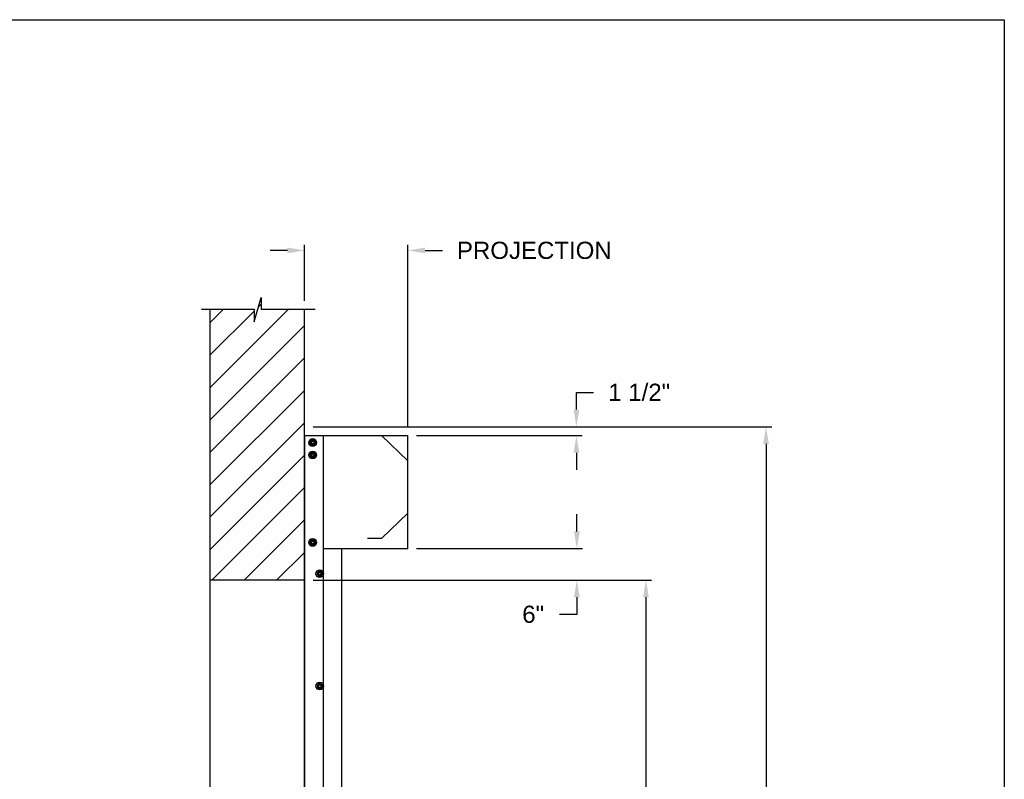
# Model space of a CAD drawing. Header units: inches. Extents: x 170 to 312, y 215 to 248.
# Tile 186 of 256: x 257.68 to 263.05, y 243.04 to 247.18. Entities that reach past the tile are written whole.
import ezdxf

# ---------------------------------------------------------------- set-up
doc = ezdxf.new("R2010")
doc.units = ezdxf.units.IN
doc.header["$LTSCALE"] = 0.25
doc.header["$MEASUREMENT"] = 0
doc.layers.add('ANNOTATIONS', color=1, linetype='Continuous')
doc.layers.add('MOTOR RH', color=7, linetype='Continuous')
doc.styles.add('ARIAL', font='arial.ttf', dxfattribs={"height": 0.09375})
doc.dimstyles.new('STANDARD$0', dxfattribs={"dimtxt": 0.09375, "dimasz": 0.09375, "dimexe": 0.03125, "dimexo": 0.046875, "dimgap": 0.09, "dimtad": 0, "dimtih": 1, "dimtoh": 1, "dimdec": 4, "dimzin": 0, "dimdsep": 46, "dimtxsty": 'ARIAL', "dimcen": 0.09, "dimadec": 0, "dimazin": 0, "dimtfac": 1, "dimtdec": 4, "dimtofl": 0, "dimtmove": 0, "dimatfit": 1, "dimfxl": 1, "dimtolj": 1, "dimtzin": 0, "dimarcsym": 0})

# ---------------------------------------------------------------- blocks, each defined once
blk = doc.blocks.new('*D52')
at = {"layer": 'ANNOTATIONS', "color": 0, "lineweight": -2, "transparency": 16777216}
for p, q in [((259.1389, 245.923), (259.0452, 245.923)), ((259.2327, 245.6487), (259.2327, 245.9542)), ((259.7966, 244.9603), (259.7966, 245.9542)), ((259.8903, 245.923), (259.9841, 245.923))]:
    blk.add_line(p, q, dxfattribs=at)
at = {"layer": 'ANNOTATIONS', "color": 0, "transparency": 16777216}
for points in [[(259.1389, 245.9386), (259.1389, 245.9074), (259.2327, 245.923)], [(259.8903, 245.9386), (259.8903, 245.9074), (259.7966, 245.923)]]:
    blk.add_solid(points, dxfattribs=at)
at = {"layer": 'defpoints', "color": 0, "transparency": 16777216}
for p in [(259.7966, 245.923), (259.2327, 245.6018), (259.7966, 244.9134)]:
    blk.add_point(p, dxfattribs=at)
at = {"layer": 'ANNOTATIONS', "color": 0, "transparency": 16777216, "insert": (260.4857, 245.923), "char_height": 0.09375, "attachment_point": 5, "style": 'ARIAL'}
blk.add_mtext('\\A1;PROJECTION ', dxfattribs=at)
blk = doc.blocks.new('*D53')
at = {"layer": 'ANNOTATIONS', "color": 0, "lineweight": -2, "transparency": 16777216}
for p, q in [((259.2796, 244.125), (261.1255, 244.125)), ((261.0943, 244.0313), (261.0943, 242.3317)), ((261.0943, 240.1972), (261.0943, 241.8968)), ((260.3638, 240.1034), (261.1255, 240.1034))]:
    blk.add_line(p, q, dxfattribs=at)
at = {"layer": 'ANNOTATIONS', "color": 0, "transparency": 16777216}
for points in [[(261.0787, 244.0313), (261.1099, 244.0313), (261.0943, 244.125)], [(261.0787, 240.1972), (261.1099, 240.1972), (261.0943, 240.1034)]]:
    blk.add_solid(points, dxfattribs=at)
at = {"layer": 'defpoints', "color": 0, "transparency": 16777216}
for p in [(259.2327, 244.125), (260.3169, 240.1034), (261.0943, 240.1034)]:
    blk.add_point(p, dxfattribs=at)
at = {"layer": 'ANNOTATIONS', "color": 0, "transparency": 16777216, "insert": (261.0943, 242.1142), "char_height": 0.09375, "attachment_point": 5, "style": 'ARIAL'}
blk.add_mtext('\\A1;OPENING\\PHEIGHT', dxfattribs=at)
blk = doc.blocks.new('*D54')
at = {"layer": 'ANNOTATIONS', "color": 0, "lineweight": -2, "transparency": 16777216}
for p, q in [((259.2796, 244.961), (261.7805, 244.961)), ((261.7493, 244.8673), (261.7493, 242.7497)), ((261.7493, 240.1972), (261.7493, 242.3148)), ((261.2841, 240.1034), (261.7805, 240.1034))]:
    blk.add_line(p, q, dxfattribs=at)
at = {"layer": 'ANNOTATIONS', "color": 0, "transparency": 16777216}
for points in [[(261.7337, 244.8673), (261.7649, 244.8673), (261.7493, 244.961)], [(261.7337, 240.1972), (261.7649, 240.1972), (261.7493, 240.1034)]]:
    blk.add_solid(points, dxfattribs=at)
at = {"layer": 'defpoints', "color": 0, "transparency": 16777216}
for p in [(259.2327, 244.961), (261.2372, 240.1034), (261.7493, 240.1034)]:
    blk.add_point(p, dxfattribs=at)
at = {"layer": 'ANNOTATIONS', "color": 0, "transparency": 16777216, "insert": (261.7493, 242.5322), "char_height": 0.09375, "attachment_point": 5, "style": 'ARIAL'}
blk.add_mtext('\\A1;TOTAL\\PHEIGHT', dxfattribs=at)
blk = doc.blocks.new('*D55')
at = {"layer": 'ANNOTATIONS', "color": 0, "lineweight": -2, "transparency": 16777216}
for p, q in [((260.7174, 244.3897), (260.7174, 244.4835)), ((259.8435, 244.296), (260.7486, 244.296)), ((259.8435, 244.125), (260.7486, 244.125)), ((260.7174, 244.0313), (260.7174, 243.9375)), ((260.7174, 243.9375), (260.6236, 243.9375))]:
    blk.add_line(p, q, dxfattribs=at)
at = {"layer": 'ANNOTATIONS', "color": 0, "transparency": 16777216}
for points in [[(260.7018, 244.3897), (260.733, 244.3897), (260.7174, 244.296)], [(260.7018, 244.0313), (260.733, 244.0313), (260.7174, 244.125)]]:
    blk.add_solid(points, dxfattribs=at)
at = {"layer": 'defpoints', "color": 0, "transparency": 16777216}
for p in [(259.7966, 244.296), (259.7966, 244.125), (260.7174, 244.125)]:
    blk.add_point(p, dxfattribs=at)
at = {"layer": 'ANNOTATIONS', "color": 0, "transparency": 16777216, "insert": (260.4795, 243.9375), "char_height": 0.09375, "attachment_point": 5, "style": 'ARIAL'}
blk.add_mtext('\\A1;6"', dxfattribs=at)
blk = doc.blocks.new('*D56')
at = {"layer": 'ANNOTATIONS', "color": 0, "lineweight": -2, "transparency": 16777216}
for p, q in [((260.7152, 245.0548), (260.7152, 245.1485)), ((260.7152, 245.1485), (260.809, 245.1485)), ((259.8435, 244.961), (260.7465, 244.961)), ((259.8435, 244.9134), (260.7465, 244.9134)), ((260.7152, 244.8196), (260.7152, 244.7259))]:
    blk.add_line(p, q, dxfattribs=at)
at = {"layer": 'ANNOTATIONS', "color": 0, "transparency": 16777216}
for points in [[(260.6996, 245.0548), (260.7309, 245.0548), (260.7152, 244.961)], [(260.6996, 244.8196), (260.7309, 244.8196), (260.7152, 244.9134)]]:
    blk.add_solid(points, dxfattribs=at)
at = {"layer": 'defpoints', "color": 0, "transparency": 16777216}
for p in [(259.7966, 244.961), (260.7152, 244.961), (259.7966, 244.9134)]:
    blk.add_point(p, dxfattribs=at)
at = {"layer": 'ANNOTATIONS', "color": 0, "transparency": 16777216, "insert": (261.0577, 245.1485), "char_height": 0.09375, "attachment_point": 5, "style": 'ARIAL'}
blk.add_mtext('\\A1;1 1/2"', dxfattribs=at)

msp = doc.modelspace()

# ---------------------------------------------------------------- hatches: boundary and pattern name
at = {"layer": 'MOTOR RH'}
h = msp.add_hatch(dxfattribs=at)
h.set_pattern_fill('ANSI31', color=256, style=0)
h.set_pattern_definition([(45, (73.8298, -12.36819), (-0.08838835, 0.08838835), [])])
h.paths.add_polyline_path([(259.2327, 244.86719), (259.2327, 245.60178), (258.9962, 245.60178), (258.9962, 245.66644), (258.95779, 245.53308), (258.95779, 245.60178), (258.71707, 245.60178), (258.71707, 245.05148)])
h.paths.add_polyline_path([(258.71707, 244.12505), (259.2327, 244.12505), (259.2327, 244.86719), (258.71707, 245.05148)])

# ---------------------------------------------------------------- linework, layer by layer
at = {"layer": 'defpoints'}
msp.add_lwpolyline([(263.04861, 234.44685), (243.57874, 234.44685), (243.57874, 247.18196), (263.04861, 247.18196)], close=True, dxfattribs=at)
at = {"layer": 'MOTOR RH'}
for p, q in [((258.95779, 245.53308), (258.9962, 245.66644)), ((258.9962, 245.66644), (258.9962, 245.60178)), ((258.67069, 245.60178), (258.95779, 245.60178)), ((258.71707, 245.60178), (258.71707, 240.10342)), ((258.95779, 245.60178), (258.95779, 245.53308)), ((258.9962, 245.60178), (259.2914, 245.60178)), ((259.2327, 240.10342), (259.2327, 245.60178)), ((259.23452, 240.1061), (259.23452, 244.91339)), ((259.23452, 244.91339), (259.79658, 244.91339)), ((259.33672, 240.1061), (259.33672, 244.91339)), ((259.6521, 244.91339), (259.79658, 244.7758)), ((259.79658, 244.29598), (259.79658, 244.91339)), ((259.28113, 244.88749), (259.28167, 244.88915)), ((259.2829, 244.88647), (259.28381, 244.88826)), ((259.28988, 244.88244), (259.28988, 244.88244)), ((259.28988, 244.86769), (259.28988, 244.86769)), ((259.28113, 244.81936), (259.28167, 244.82102)), ((259.2829, 244.81834), (259.28381, 244.82013)), ((259.28988, 244.81431), (259.28988, 244.81431)), ((259.28988, 244.79956), (259.28988, 244.79956)), ((259.6521, 244.35196), (259.79658, 244.48955)), ((259.28113, 244.34247), (259.28167, 244.34412)), ((259.2829, 244.34144), (259.28381, 244.34323)), ((259.28988, 244.33742), (259.28988, 244.33742)), ((259.28988, 244.32267), (259.28988, 244.32267)), ((259.6521, 244.35196), (259.57581, 244.35196)), ((259.23452, 244.29768), (259.2327, 244.29768)), ((259.79658, 244.29598), (259.33672, 244.29598)), ((259.43678, 240.1061), (259.43678, 244.29598)), ((258.71707, 244.12505), (259.2327, 244.12505))]:
    msp.add_line(p, q, dxfattribs=at)
for centre, radius in [((259.2771, 244.87507), 0.02129), ((259.2771, 244.87507), 0.01277), ((259.2771, 244.87507), 0.00852), ((259.2771, 244.87507), 0.00719), ((259.2771, 244.80694), 0.02129), ((259.2771, 244.80694), 0.01277), ((259.2771, 244.80694), 0.00852), ((259.2771, 244.80694), 0.00719), ((259.2771, 244.33004), 0.02129), ((259.2771, 244.33004), 0.01277), ((259.2771, 244.33004), 0.00852), ((259.2771, 244.33004), 0.00719), ((259.31543, 244.15972), 0.02129), ((259.31543, 244.15972), 0.01277), ((259.31543, 244.15972), 0.00852), ((259.31543, 244.15972), 0.0075), ((259.31543, 243.54657), 0.02129), ((259.31543, 243.54657), 0.01277), ((259.31543, 243.54657), 0.00852), ((259.31543, 243.54657), 0.0075)]:
    msp.add_circle(centre, radius, dxfattribs=at)
for centre in [(259.2771, 244.87507), (259.2771, 244.80694), (259.2771, 244.33004)]:
    msp.add_arc(centre, 0.0148, 72.05172, 63.05172, dxfattribs=at)
for points, knots in [([(259.27072, 244.88613), (259.26982, 244.88561), (259.268, 244.88456), (259.26589, 244.88334), (259.26468, 244.88264), (259.26433, 244.88244)], [0, 0, 0, 0, 0.40629, 0.8272757, 1, 1, 1, 1]), ([(259.26433, 244.87507), (259.26433, 244.87524), (259.26433, 244.87634), (259.26433, 244.8784), (259.26433, 244.88068), (259.26433, 244.88201), (259.26433, 244.88244)], [0, 0, 0, 0, 0.0665461, 0.4352796, 0.8145291, 1, 1, 1, 1]), ([(259.26433, 244.86769), (259.26433, 244.86832), (259.26433, 244.86979), (259.26433, 244.87225), (259.26433, 244.87412), (259.26433, 244.87507)], [0, 0, 0, 0, 0.2654559, 0.628086, 1, 1, 1, 1]), ([(259.26433, 244.86769), (259.26532, 244.86712), (259.26735, 244.86595), (259.26955, 244.86467), (259.27069, 244.86402), (259.27072, 244.864)], [0, 0, 0, 0, 0.4843319, 0.9863404, 1, 1, 1, 1]), ([(259.2771, 244.88982), (259.27611, 244.88924), (259.27409, 244.88808), (259.27188, 244.8868), (259.27075, 244.88615), (259.27072, 244.88613)], [0, 0, 0, 0, 0.4843217, 0.9863197, 1, 1, 1, 1]), ([(259.27072, 244.864), (259.27161, 244.86349), (259.27343, 244.86244), (259.27555, 244.86121), (259.27675, 244.86052), (259.2771, 244.86032)], [0, 0, 0, 0, 0.4063025, 0.8272788, 1, 1, 1, 1]), ([(259.28349, 244.88613), (259.2826, 244.88664), (259.28078, 244.8877), (259.27866, 244.88892), (259.27746, 244.88961), (259.2771, 244.88982)], [0, 0, 0, 0, 0.4063022, 0.8272792, 1, 1, 1, 1]), ([(259.28349, 244.88613), (259.2826, 244.88664), (259.28078, 244.8877), (259.27866, 244.88892), (259.27746, 244.88961), (259.2771, 244.88982)], [0, 0, 0, 0, 0.4062953, 0.8272806, 1, 1, 1, 1]), ([(259.2771, 244.86032), (259.2781, 244.86089), (259.28012, 244.86206), (259.28233, 244.86333), (259.28346, 244.86399), (259.28349, 244.864)], [0, 0, 0, 0, 0.4843419, 0.9863197, 1, 1, 1, 1]), ([(259.2771, 244.86032), (259.2781, 244.86089), (259.28012, 244.86206), (259.28233, 244.86333), (259.28346, 244.86399), (259.28349, 244.864)], [0, 0, 0, 0, 0.4843494, 0.9863201, 1, 1, 1, 1]), ([(259.28988, 244.88244), (259.28889, 244.88301), (259.28686, 244.88418), (259.28466, 244.88546), (259.28352, 244.88611), (259.28349, 244.88613)], [0, 0, 0, 0, 0.4843315, 0.9863404, 1, 1, 1, 1]), ([(259.28988, 244.88244), (259.28889, 244.88301), (259.28686, 244.88418), (259.28466, 244.88546), (259.28352, 244.88611), (259.28349, 244.88613)], [0, 0, 0, 0, 0.4843392, 0.9863408, 1, 1, 1, 1]), ([(259.28349, 244.864), (259.28439, 244.86452), (259.28621, 244.86557), (259.28832, 244.86679), (259.28953, 244.86749), (259.28988, 244.86769)], [0, 0, 0, 0, 0.4062902, 0.8272757, 1, 1, 1, 1]), ([(259.28349, 244.864), (259.28439, 244.86452), (259.28621, 244.86557), (259.28832, 244.86679), (259.28953, 244.86749), (259.28988, 244.86769)], [0, 0, 0, 0, 0.4062829, 0.8272765, 1, 1, 1, 1]), ([(259.28988, 244.87507), (259.28988, 244.87524), (259.28988, 244.87634), (259.28988, 244.8784), (259.28988, 244.88068), (259.28988, 244.88201), (259.28988, 244.88244)], [0, 0, 0, 0, 0.066545, 0.4352822, 0.8145299, 1, 1, 1, 1]), ([(259.28988, 244.86769), (259.28988, 244.86832), (259.28988, 244.86979), (259.28988, 244.87225), (259.28988, 244.87412), (259.28988, 244.87507)], [0, 0, 0, 0, 0.2654559, 0.628086, 1, 1, 1, 1]), ([(259.28988, 244.86769), (259.28988, 244.86832), (259.28988, 244.86979), (259.28988, 244.87225), (259.28988, 244.87412), (259.28988, 244.87507)], [0, 0, 0, 0, 0.2654541, 0.6280925, 1, 1, 1, 1]), ([(259.27072, 244.818), (259.26982, 244.81748), (259.268, 244.81643), (259.26589, 244.81521), (259.26468, 244.81452), (259.26433, 244.81431)], [0, 0, 0, 0, 0.4063027, 0.8272597, 1, 1, 1, 1]), ([(259.26433, 244.80694), (259.26433, 244.80711), (259.26433, 244.80821), (259.26433, 244.81027), (259.26433, 244.81255), (259.26433, 244.81388), (259.26433, 244.81431)], [0, 0, 0, 0, 0.066546, 0.435279, 0.8145683, 1, 1, 1, 1]), ([(259.26433, 244.79956), (259.26433, 244.80019), (259.26433, 244.80166), (259.26433, 244.80413), (259.26433, 244.80599), (259.26433, 244.80694)], [0, 0, 0, 0, 0.2654667, 0.6280709, 1, 1, 1, 1]), ([(259.26433, 244.79956), (259.26532, 244.79899), (259.26735, 244.79782), (259.26956, 244.79655), (259.27069, 244.79589), (259.27072, 244.79588)], [0, 0, 0, 0, 0.4843421, 0.9863197, 1, 1, 1, 1]), ([(259.2771, 244.82169), (259.27611, 244.82112), (259.27409, 244.81995), (259.27188, 244.81867), (259.27075, 244.81802), (259.27072, 244.818)], [0, 0, 0, 0, 0.4843421, 0.9863407, 1, 1, 1, 1]), ([(259.27072, 244.79588), (259.27161, 244.79536), (259.27343, 244.79431), (259.27555, 244.79309), (259.27675, 244.79239), (259.2771, 244.79219)], [0, 0, 0, 0, 0.40630275, 0.82725925, 1, 1, 1, 1]), ([(259.28349, 244.818), (259.2826, 244.81852), (259.28078, 244.81957), (259.27866, 244.82079), (259.27746, 244.82149), (259.2771, 244.82169)], [0, 0, 0, 0, 0.4062819, 0.8272595, 1, 1, 1, 1]), ([(259.28349, 244.818), (259.2826, 244.81852), (259.28078, 244.81957), (259.27866, 244.82079), (259.27746, 244.82149), (259.2771, 244.82169)], [0, 0, 0, 0, 0.4062749, 0.8272609, 1, 1, 1, 1]), ([(259.2771, 244.79219), (259.2781, 244.79276), (259.28012, 244.79393), (259.28233, 244.7952), (259.28346, 244.79586), (259.28349, 244.79588)], [0, 0, 0, 0, 0.4843419, 0.9863197, 1, 1, 1, 1]), ([(259.2771, 244.79219), (259.2781, 244.79276), (259.28012, 244.79393), (259.28233, 244.7952), (259.28346, 244.79586), (259.28349, 244.79588)], [0, 0, 0, 0, 0.4843494, 0.9863201, 1, 1, 1, 1]), ([(259.28988, 244.81431), (259.28889, 244.81489), (259.28686, 244.81605), (259.28465, 244.81733), (259.28352, 244.81798), (259.28349, 244.818)], [0, 0, 0, 0, 0.4843417, 0.9863197, 1, 1, 1, 1]), ([(259.28988, 244.81431), (259.28889, 244.81489), (259.28686, 244.81605), (259.28465, 244.81733), (259.28352, 244.81798), (259.28349, 244.818)], [0, 0, 0, 0, 0.4843494, 0.9863201, 1, 1, 1, 1]), ([(259.28349, 244.79588), (259.28439, 244.79639), (259.28621, 244.79744), (259.28832, 244.79866), (259.28953, 244.79936), (259.28988, 244.79956)], [0, 0, 0, 0, 0.4063029, 0.8272597, 1, 1, 1, 1]), ([(259.28349, 244.79588), (259.28439, 244.79639), (259.28621, 244.79744), (259.28832, 244.79866), (259.28953, 244.79936), (259.28988, 244.79956)], [0, 0, 0, 0, 0.4062955, 0.8272605, 1, 1, 1, 1]), ([(259.28988, 244.80694), (259.28988, 244.80711), (259.28988, 244.80821), (259.28988, 244.81027), (259.28988, 244.81255), (259.28988, 244.81388), (259.28988, 244.81431)], [0, 0, 0, 0, 0.066545, 0.4352816, 0.8145691, 1, 1, 1, 1]), ([(259.28988, 244.79956), (259.28988, 244.80019), (259.28988, 244.80166), (259.28988, 244.80413), (259.28988, 244.80599), (259.28988, 244.80694)], [0, 0, 0, 0, 0.26546669, 0.62807091, 1, 1, 1, 1]), ([(259.28988, 244.79956), (259.28988, 244.80019), (259.28988, 244.80166), (259.28988, 244.80413), (259.28988, 244.80599), (259.28988, 244.80694)], [0, 0, 0, 0, 0.2654649, 0.6280774, 1, 1, 1, 1]), ([(259.27072, 244.3411), (259.26982, 244.34059), (259.268, 244.33954), (259.26589, 244.33831), (259.26468, 244.33762), (259.26433, 244.33742)], [0, 0, 0, 0, 0.4062821, 0.8272596, 1, 1, 1, 1]), ([(259.26433, 244.33004), (259.26433, 244.33021), (259.26433, 244.33132), (259.26433, 244.33338), (259.26433, 244.33566), (259.26433, 244.33698), (259.26433, 244.33742)], [0, 0, 0, 0, 0.0665487, 0.4352966, 0.8145608, 1, 1, 1, 1]), ([(259.26433, 244.32267), (259.26433, 244.32329), (259.26433, 244.32477), (259.26433, 244.32723), (259.26433, 244.3291), (259.26433, 244.33004)], [0, 0, 0, 0, 0.2654559, 0.628086, 1, 1, 1, 1]), ([(259.26433, 244.32267), (259.26532, 244.32209), (259.26735, 244.32093), (259.26955, 244.31965), (259.27069, 244.319), (259.27072, 244.31898)], [0, 0, 0, 0, 0.4843319, 0.9863404, 1, 1, 1, 1]), ([(259.2771, 244.34479), (259.27611, 244.34422), (259.27409, 244.34305), (259.27188, 244.34178), (259.27075, 244.34112), (259.27072, 244.3411)], [0, 0, 0, 0, 0.48434207, 0.98631972, 1, 1, 1, 1]), ([(259.27072, 244.31898), (259.27161, 244.31846), (259.27343, 244.31741), (259.27555, 244.31619), (259.27675, 244.31549), (259.2771, 244.31529)], [0, 0, 0, 0, 0.4063025, 0.8272788, 1, 1, 1, 1]), ([(259.28349, 244.3411), (259.2826, 244.34162), (259.28078, 244.34267), (259.27866, 244.34389), (259.27746, 244.34459), (259.2771, 244.34479)], [0, 0, 0, 0, 0.4063025, 0.8272596, 1, 1, 1, 1]), ([(259.28349, 244.3411), (259.2826, 244.34162), (259.28078, 244.34267), (259.27866, 244.34389), (259.27746, 244.34459), (259.2771, 244.34479)], [0, 0, 0, 0, 0.4062955, 0.827261, 1, 1, 1, 1]), ([(259.2771, 244.31529), (259.2781, 244.31586), (259.28012, 244.31703), (259.28233, 244.31831), (259.28346, 244.31896), (259.28349, 244.31898)], [0, 0, 0, 0, 0.4843216, 0.9863197, 1, 1, 1, 1]), ([(259.2771, 244.31529), (259.2781, 244.31586), (259.28012, 244.31703), (259.28233, 244.31831), (259.28346, 244.31896), (259.28349, 244.31898)], [0, 0, 0, 0, 0.48432905, 0.98632011, 1, 1, 1, 1]), ([(259.28988, 244.33742), (259.28889, 244.33799), (259.28686, 244.33916), (259.28466, 244.34043), (259.28352, 244.34109), (259.28349, 244.3411)], [0, 0, 0, 0, 0.4843417, 0.9863407, 1, 1, 1, 1]), ([(259.28988, 244.33742), (259.28889, 244.33799), (259.28686, 244.33916), (259.28466, 244.34043), (259.28352, 244.34109), (259.28349, 244.3411)], [0, 0, 0, 0, 0.4843495, 0.9863411, 1, 1, 1, 1]), ([(259.28349, 244.31898), (259.28439, 244.31949), (259.28621, 244.32055), (259.28832, 244.32177), (259.28953, 244.32246), (259.28988, 244.32267)], [0, 0, 0, 0, 0.4062902, 0.8272757, 1, 1, 1, 1]), ([(259.28349, 244.31898), (259.28439, 244.31949), (259.28621, 244.32055), (259.28832, 244.32177), (259.28953, 244.32246), (259.28988, 244.32267)], [0, 0, 0, 0, 0.4062829, 0.8272765, 1, 1, 1, 1]), ([(259.28988, 244.33004), (259.28988, 244.33021), (259.28988, 244.33132), (259.28988, 244.33338), (259.28988, 244.33566), (259.28988, 244.33698), (259.28988, 244.33742)], [0, 0, 0, 0, 0.0665476, 0.4352991, 0.8145617, 1, 1, 1, 1]), ([(259.28988, 244.32267), (259.28988, 244.32329), (259.28988, 244.32477), (259.28988, 244.32723), (259.28988, 244.3291), (259.28988, 244.33004)], [0, 0, 0, 0, 0.2654559, 0.628086, 1, 1, 1, 1]), ([(259.28988, 244.32267), (259.28988, 244.32329), (259.28988, 244.32477), (259.28988, 244.32723), (259.28988, 244.3291), (259.28988, 244.33004)], [0, 0, 0, 0, 0.2654541, 0.6280925, 1, 1, 1, 1]), ([(259.30904, 244.17078), (259.30815, 244.17027), (259.30633, 244.16922), (259.30421, 244.16799), (259.303, 244.1673), (259.30265, 244.1671)], [0, 0, 0, 0, 0.4062947, 0.8272801, 1, 1, 1, 1]), ([(259.30265, 244.15972), (259.30265, 244.15989), (259.30265, 244.16099), (259.30265, 244.16306), (259.30265, 244.16534), (259.30265, 244.16666), (259.30265, 244.1671)], [0, 0, 0, 0, 0.066545, 0.4352822, 0.8145299, 1, 1, 1, 1]), ([(259.30265, 244.15235), (259.30265, 244.15297), (259.30265, 244.15445), (259.30265, 244.15691), (259.30265, 244.15878), (259.30265, 244.15972)], [0, 0, 0, 0, 0.2654649, 0.6280774, 1, 1, 1, 1]), ([(259.30265, 244.15235), (259.30365, 244.15177), (259.30567, 244.1506), (259.30788, 244.14933), (259.30901, 244.14868), (259.30904, 244.14866)], [0, 0, 0, 0, 0.4843494, 0.9863201, 1, 1, 1, 1]), ([(259.31543, 244.17447), (259.31443, 244.1739), (259.31241, 244.17273), (259.3102, 244.17145), (259.30907, 244.1708), (259.30904, 244.17078)], [0, 0, 0, 0, 0.4843387, 0.9863408, 1, 1, 1, 1]), ([(259.30904, 244.14866), (259.30993, 244.14814), (259.31175, 244.14709), (259.31387, 244.14587), (259.31508, 244.14517), (259.31543, 244.14497)], [0, 0, 0, 0, 0.4062955, 0.827261, 1, 1, 1, 1]), ([(259.32181, 244.17078), (259.32092, 244.1713), (259.3191, 244.17235), (259.31698, 244.17357), (259.31578, 244.17427), (259.31543, 244.17447)], [0, 0, 0, 0, 0.4062826, 0.8272771, 1, 1, 1, 1]), ([(259.31543, 244.14497), (259.31642, 244.14554), (259.31844, 244.14671), (259.32065, 244.14799), (259.32178, 244.14864), (259.32181, 244.14866)], [0, 0, 0, 0, 0.4843491, 0.986319, 1, 1, 1, 1]), ([(259.3282, 244.1671), (259.32721, 244.16767), (259.32519, 244.16884), (259.32298, 244.17011), (259.32184, 244.17077), (259.32181, 244.17078)], [0, 0, 0, 0, 0.484329, 0.9863201, 1, 1, 1, 1]), ([(259.32181, 244.14866), (259.32271, 244.14917), (259.32453, 244.15023), (259.32664, 244.15145), (259.32785, 244.15214), (259.3282, 244.15235)], [0, 0, 0, 0, 0.40629487, 0.82726083, 1, 1, 1, 1]), ([(259.3282, 244.15972), (259.3282, 244.15989), (259.3282, 244.16099), (259.3282, 244.16306), (259.3282, 244.16534), (259.3282, 244.16666), (259.3282, 244.1671)], [0, 0, 0, 0, 0.066545, 0.4352822, 0.8145299, 1, 1, 1, 1]), ([(259.3282, 244.15235), (259.3282, 244.15297), (259.3282, 244.15445), (259.3282, 244.15691), (259.3282, 244.15878), (259.3282, 244.15972)], [0, 0, 0, 0, 0.2654649, 0.6280774, 1, 1, 1, 1]), ([(259.30904, 243.55763), (259.30815, 243.55711), (259.30633, 243.55606), (259.30421, 243.55484), (259.303, 243.55415), (259.30265, 243.55394)], [0, 0, 0, 0, 0.4063029, 0.8272597, 1, 1, 1, 1]), ([(259.30265, 243.54657), (259.30265, 243.54674), (259.30265, 243.54784), (259.30265, 243.5499), (259.30265, 243.55218), (259.30265, 243.55351), (259.30265, 243.55394)], [0, 0, 0, 0, 0.066545, 0.4352816, 0.8145691, 1, 1, 1, 1]), ([(259.31543, 243.56132), (259.31443, 243.56074), (259.31241, 243.55958), (259.3102, 243.5583), (259.30907, 243.55765), (259.30904, 243.55763)], [0, 0, 0, 0, 0.4843396, 0.98632, 1, 1, 1, 1]), ([(259.32181, 243.55763), (259.32092, 243.55815), (259.3191, 243.5592), (259.31698, 243.56042), (259.31578, 243.56112), (259.31543, 243.56132)], [0, 0, 0, 0, 0.4062825, 0.8272595, 1, 1, 1, 1]), ([(259.32181, 243.55763), (259.32092, 243.55815), (259.3191, 243.5592), (259.31698, 243.56042), (259.31578, 243.56112), (259.31543, 243.56132)], [0, 0, 0, 0, 0.4062747, 0.827261, 1, 1, 1, 1]), ([(259.3282, 243.55394), (259.32721, 243.55452), (259.32519, 243.55568), (259.32298, 243.55696), (259.32184, 243.55761), (259.32181, 243.55763)], [0, 0, 0, 0, 0.4843391, 0.98632, 1, 1, 1, 1]), ([(259.3282, 243.55394), (259.32721, 243.55452), (259.32519, 243.55568), (259.32298, 243.55696), (259.32184, 243.55761), (259.32181, 243.55763)], [0, 0, 0, 0, 0.4843494, 0.9863201, 1, 1, 1, 1]), ([(259.3282, 243.54657), (259.3282, 243.54674), (259.3282, 243.54784), (259.3282, 243.5499), (259.3282, 243.55218), (259.3282, 243.55351), (259.3282, 243.55394)], [0, 0, 0, 0, 0.066545, 0.4352816, 0.8145691, 1, 1, 1, 1]), ([(259.30265, 243.53919), (259.30265, 243.53982), (259.30265, 243.54129), (259.30265, 243.54376), (259.30265, 243.54562), (259.30265, 243.54657)], [0, 0, 0, 0, 0.26546669, 0.62807091, 1, 1, 1, 1]), ([(259.30265, 243.53919), (259.30365, 243.53862), (259.30567, 243.53745), (259.30788, 243.53618), (259.30901, 243.53552), (259.30904, 243.53551)], [0, 0, 0, 0, 0.4843391, 0.98632, 1, 1, 1, 1]), ([(259.30904, 243.53551), (259.30993, 243.53499), (259.31175, 243.53394), (259.31387, 243.53272), (259.31508, 243.53202), (259.31543, 243.53182)], [0, 0, 0, 0, 0.4062823, 0.8272591, 1, 1, 1, 1]), ([(259.31543, 243.53182), (259.31642, 243.53239), (259.31844, 243.53356), (259.32065, 243.53483), (259.32178, 243.53549), (259.32181, 243.53551)], [0, 0, 0, 0, 0.4843399, 0.98632, 1, 1, 1, 1]), ([(259.31543, 243.53182), (259.31642, 243.53239), (259.31844, 243.53356), (259.32065, 243.53483), (259.32178, 243.53549), (259.32181, 243.53551)], [0, 0, 0, 0, 0.4843491, 0.986319, 1, 1, 1, 1]), ([(259.32181, 243.53551), (259.32271, 243.53602), (259.32453, 243.53707), (259.32664, 243.53829), (259.32785, 243.53899), (259.3282, 243.53919)], [0, 0, 0, 0, 0.4063029, 0.8272597, 1, 1, 1, 1]), ([(259.32181, 243.53551), (259.32271, 243.53602), (259.32453, 243.53707), (259.32664, 243.53829), (259.32785, 243.53899), (259.3282, 243.53919)], [0, 0, 0, 0, 0.40629487, 0.82726083, 1, 1, 1, 1]), ([(259.3282, 243.53919), (259.3282, 243.53982), (259.3282, 243.54129), (259.3282, 243.54376), (259.3282, 243.54562), (259.3282, 243.54657)], [0, 0, 0, 0, 0.26546669, 0.62807091, 1, 1, 1, 1]), ([(259.3282, 243.53919), (259.3282, 243.53982), (259.3282, 243.54129), (259.3282, 243.54376), (259.3282, 243.54562), (259.3282, 243.54657)], [0, 0, 0, 0, 0.2654649, 0.6280774, 1, 1, 1, 1])]:
    msp.add_open_spline(points, degree=3, knots=knots, dxfattribs=at)

# ---------------------------------------------------------------- dimensions: what is measured, and where the dimension line sits
at = {"layer": 'ANNOTATIONS'}
dim = msp.add_linear_dim(base=(259.79658, 245.92298), p1=(259.2327, 245.60178), p2=(259.79658, 244.91339), text='PROJECTION ', dimstyle='STANDARD$0', dxfattribs=at)
dim.commit()
dim.dimension.update_dxf_attribs({"geometry": '*D52', "text_midpoint": (260.48569, 245.92298)})
for base, p1, p2, text, picture, middle in [((260.71525, 244.96103), (259.79658, 244.91339), (259.79658, 244.96103), '1 1/2"', '*D56', (261.05769, 245.14853)), ((261.74928, 240.10342), (259.2327, 244.96103), (261.23723, 240.10342), 'TOTAL\\PHEIGHT', '*D54', (261.74928, 242.53223)), ((260.71738, 244.12505), (259.79658, 244.29598), (259.79658, 244.12505), '6"', '*D55', (260.4795, 243.93755)), ((261.09429, 240.10342), (259.2327, 244.12505), (260.31689, 240.10342), 'OPENING\\PHEIGHT', '*D53', (261.09429, 242.11424))]:
    dim = msp.add_linear_dim(base=base, p1=p1, p2=p2, angle=90, text=text, dimstyle='STANDARD$0', dxfattribs=at)
    dim.commit()
    dim.dimension.update_dxf_attribs({"geometry": picture, "text_midpoint": middle})

doc.saveas('drawing.dxf')
